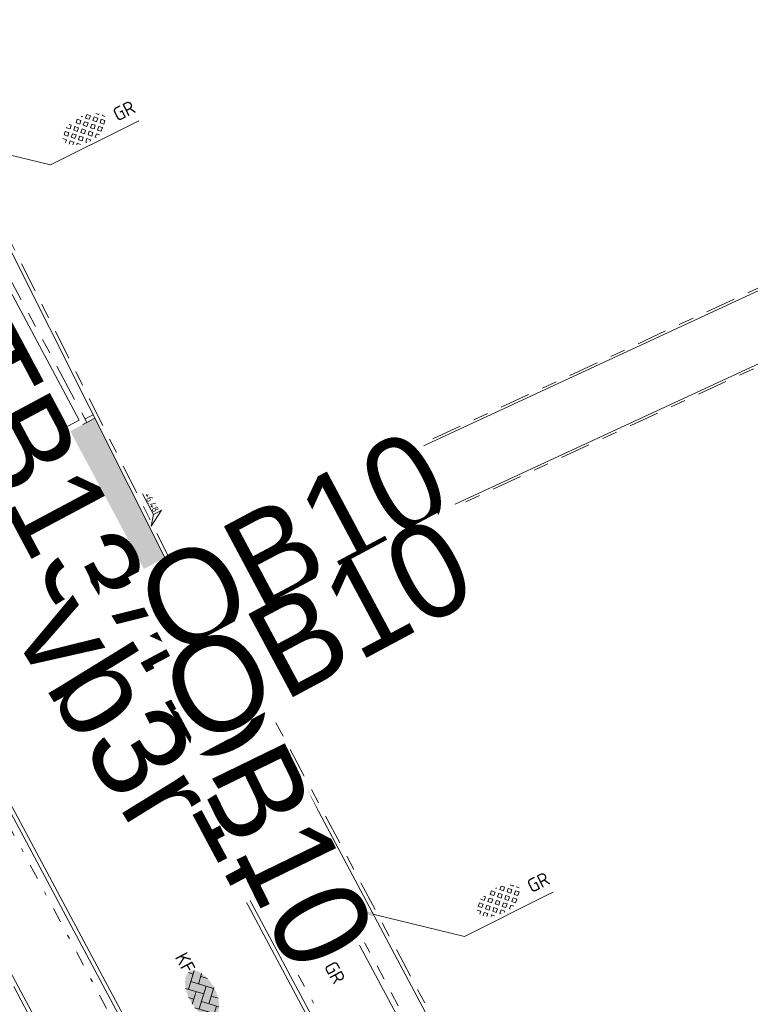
# Model space of a CAD drawing. Header units: metres. Extents: x 155090 to 155676, y 461362 to 461889.
# Tile 6 of 98: x 155281 to 155300, y 461477 to 461503. Entities that reach past the tile are written whole.
import ezdxf
from ezdxf import colors
from ezdxf.entities.mleader import LeaderData, LeaderLine
from ezdxf.enums import TextEntityAlignment as Align
from ezdxf.math import Vec2, Vec3

# ---------------------------------------------------------------- set-up
doc = ezdxf.new("R2018")
doc.units = ezdxf.units.M
for name, pattern in [('VH-GELEIDEBAND', [6, 2, -2, 0, -2]), ('VH-OPSLUITBAND-SO', [10, 4, -2, 2, -2]), ('VH-TROTTOIRBAND_130-150', [15, 5, -2, 2, -2, 2, -2]), ('ZZ-HIDDEN-SO', [4, 2, -2])]:
    doc.linetypes.add(name, pattern=pattern)
doc.layers.get('0').update_dxf_attribs({"lineweight": 18})
doc.layers.get('Defpoints').update_dxf_attribs({"lineweight": 18})
for name, color, linetype, lineweight in [('B-WE-VH-KANTOPSLUITING_OPSLUITBAND_60X200-G', 150, 'VH-OPSLUITBAND-SO', 18), ('B-WE-VH-MATERIAALGRENS-G', 7, 'ZZ-HIDDEN-SO', 18), ('B-WE-VH-VERHARDING_HALFVERHARDING_GRASBETONSTEEN-S-200', 130, 'Continuous', 18), ('N-WE-RI-OVERIG_RIOOLPUT_INSPECTIE-S-200', 10, 'Continuous', 25), ('N-WE-VH-KANTOPSLUITING-T18', 10, 'Continuous', 18), ('N-WE-VH-KANTOPSLUITING_GELEIDEBAND_50 200-G', 20, 'VH-GELEIDEBAND', 18), ('N-WE-VH-KANTOPSLUITING_OPSLUITBAND_100X200-G', 150, 'VH-OPSLUITBAND-SO', 18), ('N-WE-VH-KANTOPSLUITING_TROTTOIRBAND_130 150X250-G', 210, 'VH-TROTTOIRBAND_130-150', 18), ('N-WE-VH-KANTOPSLUITING_VERLOOPBAND-S', 7, 'Continuous', 18), ('N-WE-VH-KANTOPSLUITING_VOORKANT_BAND-G', 50, 'Continuous', 18), ('N-WE-VH-KANTVERHARDING_STREKLAAG-G', 60, 'Continuous', 18), ('N-WE-VH-VERHARDING_SBS-KF-KLEUR-KV-S', 7, 'Continuous', 18), ('N-WE-VH-VERHARDING_TEGEL-KLEUR-DUN-S', 7, 'Continuous', 18), ('X-XX-AL-HOOGTELABEL-S', 7, 'Continuous', 18), ('X-XX-AL-M', 7, 'Continuous', 18), ('X-XX-AL-T18', 10, 'Continuous', 18)]:
    doc.layers.add(name, color=color, linetype=linetype, lineweight=lineweight)
doc.layers.add('N-WE-GR-Groen-A-200', color=7, linetype='Continuous', lineweight=18, true_color=0x52a500)
doc.layers.add('N-WE-RI-HWA_KOLK-S-200', color=150, linetype='Continuous', lineweight=25, true_color=0x007fff)
doc.styles.add('NLCS-ISO', font='NLCS-ISO.ttf')
doc.styles.add('NLCS-ISO-M200-T18', font='NLCS-ISO.ttf', dxfattribs={"height": 0.36})
doc.dimstyles.new('NLCS-M200-T18-PIJL_L2_H2', dxfattribs={"dimscale": 0.2, "dimtxt": 0.36, "dimasz": 1.8, "dimexe": 2, "dimexo": 2, "dimgap": 0.7, "dimtad": 1, "dimzin": 0, "dimdsep": 46, "dimtxsty": 'NLCS-ISO-M200-T18', "dimcen": 0, "dimdle": 2, "dimclrd": 256, "dimclre": 256, "dimclrt": 10, "dimazin": 0, "dimtfac": 1, "dimtofl": 0, "dimtmove": 0, "dimatfit": 3, "dimfxl": 2, "dimfxlon": 1, "dimtfill": 1, "dimtfillclr": 256, "dimtolj": 1, "dimtzin": 0, "dimlwd": -1, "dimlwe": -1, "dimarcsym": 0})

# ---------------------------------------------------------------- blocks, each defined once
blk = doc.blocks.new('*U46')
at = {"lineweight": 9}
for p, q in [((-1.84, 1.5), (-1.5, 1.5)), ((-1.5, -1.6), (-1.5, 1.6)), ((0, -1.78), (0, 1.78)), ((0, 1.5), (1.5, 1.5)), ((1.5, -1.6), (1.5, 1.6)), ((-3.08, 0.75), (-3, 0.75)), ((-3, -0.83), (-3, 0.83)), ((-3, 0), (-1.5, 0)), ((-1.5, 0.75), (0, 0.75)), ((0, 0), (1.5, 0)), ((1.5, 0.75), (3, 0.75)), ((3, -0.83), (3, 0.83)), ((3, 0), (3.39, 0)), ((-3.08, -0.75), (-3, -0.75)), ((-1.5, -0.75), (0, -0.75)), ((1.5, -0.75), (3, -0.75)), ((-1.84, -1.5), (-1.5, -1.5)), ((0, -1.5), (1.5, -1.5))]:
    blk.add_line(p, q, dxfattribs=at)
at = {"style": 'NLCS-ISO'}
blk.add_attdef('FORMAAT', text='', height=1.8, dxfattribs=at).set_placement((-3.18, 0), align=Align.MIDDLE_RIGHT)
blk.add_attdef('KLEUR', text='', height=1.8, dxfattribs=at).set_placement((3.49, 0), align=Align.MIDDLE_LEFT)
blk = doc.blocks.new('*U51')
at = {"lineweight": 30, "flags": 106}
blk.add_attdef('OB', text='', height=0.36, dxfattribs=at).set_placement((0, 0.1), align=Align.BOTTOM_CENTER)
blk = doc.blocks.new('*D114')
at = {"layer": 'Defpoints', "color": 0, "transparency": 16777216}
for p in [(155283.724, 461488.201), (155284.571, 461486.613), (155284.588, 461486.622)]:
    blk.add_point(p, dxfattribs=at)
at = {"layer": 'X-XX-AL-M', "transparency": 16777216}
for p, q in [((155283.742, 461488.211), (155284.095, 461488.399)), ((155283.911, 461487.893), (155284.419, 461486.94)), ((155284.588, 461486.622), (155284.941, 461486.81))]:
    blk.add_line(p, q, dxfattribs=at)
for points in [[(155283.964, 461487.921), (155283.858, 461487.865), (155283.742, 461488.211)], [(155284.471, 461486.968), (155284.366, 461486.911), (155284.588, 461486.622)]]:
    blk.add_solid(points, dxfattribs=at)
at = {"layer": 'X-XX-AL-M', "color": 10, "transparency": 16777216, "insert": (155284.447, 461487.567), "char_height": 0.36, "attachment_point": 5, "rotation": 298.043, "style": 'NLCS-ISO-M200-T18', "bg_fill": 3, "box_fill_scale": 1.1, "bg_fill_color": 256, "bg_fill_true_color": 13158600, "bg_fill_transparency": 0}
blk.add_mtext('\\A1;1.80', dxfattribs=at)
blk = doc.blocks.new('*U162')
blk.add_line((1000, 20), (0, 0))
blk.add_lwpolyline([(1000, 0), (0, 0), (0, 150), (1000, 150)], close=True)
blk = doc.blocks.new('*U161')
at = {"lineweight": 30, "flags": 106}
blk.add_attdef('OB', text='', height=0.36, dxfattribs=at).set_placement((0, 0.1), align=Align.BOTTOM_CENTER)
blk = doc.blocks.new('SVH-VERLOOPBAND_TROTTOIRBAND 130 150X250 HD_GELEIDEBAND 50 200X200 HD_RECHTS_L1000-MM_DYN')
blk.add_lwpolyline([(1000, 200), (900, 200), (100, 150), (0, 150), (0, 0), (1000, 0)], close=True)
blk.add_lwpolyline([(0, 20), (100, 20), (900, 150), (1000, 150)])
blk = doc.blocks.new('*U200')
at = {"lineweight": 30, "flags": 106}
blk.add_attdef('OB', text='', height=0.36, dxfattribs=at).set_placement((0, 0.1), align=Align.BOTTOM_CENTER)
blk = doc.blocks.new('*U15')
at = {"lineweight": 18}
for p, q in [((2.46, 4.47), (0, 0)), ((2.46, 2.07), (2.46, 4.47)), ((0, 0), (2.46, 2.07)), ((8.66, 2.07), (2.46, 2.07))]:
    blk.add_line(p, q, dxfattribs=at)
at = {"lineweight": 18, "style": 'NLCS-ISO'}
blk.add_attdef('...', text='', height=1.8, dxfattribs=at).set_placement((5.56, 1.65), align=Align.BOTTOM_CENTER)
blk = doc.blocks.new('SVH-GRASBETONSTEEN_02_KL-SO')
for p, q in [((-2.19, 1.29), (-2.16, 1.32)), ((-1.48, 1.29), (-1.69, 1.5)), ((-0.77, 1.29), (-0.41, 1.65)), ((-0.06, 1.29), (-0.41, 1.65)), ((0.3, 1.65), (0.22, 1.72)), ((0.3, 1.65), (0.36, 1.71)), ((0.65, 1.29), (0.99, 1.63)), ((1.36, 1.29), (1.04, 1.62)), ((-2.9, -0.13), (-3.26, 0.22)), ((-2.9, 0.58), (-2.55, 0.93)), ((-2.55, 0.22), (-2.9, 0.58)), ((-2.19, 0.58), (-2.55, 0.93)), ((-2.55, 0.22), (-2.19, 0.58)), ((-1.84, 0.93), (-2.19, 1.29)), ((-2.19, -0.13), (-1.84, 0.22)), ((-1.84, 0.93), (-1.48, 1.29)), ((-1.48, -0.13), (-1.84, 0.22)), ((-1.48, 0.58), (-1.13, 0.93)), ((-1.13, 0.22), (-1.48, 0.58)), ((-0.77, 0.58), (-1.13, 0.93)), ((-1.13, 0.22), (-0.77, 0.58)), ((-0.41, 0.93), (-0.77, 1.29)), ((-0.77, -0.13), (-0.41, 0.22)), ((-0.41, 0.93), (-0.06, 1.29)), ((-0.06, -0.13), (-0.41, 0.22)), ((-0.06, 0.58), (0.3, 0.93)), ((0.3, 0.22), (-0.06, 0.58)), ((0.65, 0.58), (0.3, 0.93)), ((0.3, 0.22), (0.65, 0.58)), ((1.01, 0.93), (0.65, 1.29)), ((0.65, -0.13), (1.01, 0.22)), ((1.01, 0.93), (1.36, 1.29)), ((1.36, -0.13), (1.01, 0.22)), ((1.36, 0.58), (1.72, 0.93)), ((1.72, 0.22), (1.36, 0.58)), ((2.08, 0.58), (1.72, 0.93)), ((1.72, 0.22), (2.08, 0.58)), ((2.08, -0.13), (2.43, 0.22)), ((2.43, 0.93), (2.13, 1.24)), ((2.43, 0.93), (2.5, 1)), ((2.79, -0.13), (2.43, 0.22)), ((2.79, 0.58), (2.85, 0.65)), ((3.02, 0.35), (2.79, 0.58)), ((-3.18, -0.41), (-2.9, -0.13)), ((-2.87, -0.81), (-2.55, -0.49)), ((-2.19, -0.84), (-2.55, -0.49)), ((-2.47, -1.12), (-2.19, -0.84)), ((-1.84, -0.49), (-2.19, -0.13)), ((-1.99, -1.36), (-1.84, -1.2)), ((-1.84, -0.49), (-1.48, -0.13)), ((-1.53, -1.51), (-1.84, -1.2)), ((-1.48, -0.84), (-1.13, -0.49)), ((-1.13, -1.2), (-1.48, -0.84)), ((-0.77, -0.84), (-1.13, -0.49)), ((-1.13, -1.2), (-0.77, -0.84)), ((-0.41, -0.49), (-0.77, -0.13)), ((-0.77, -1.56), (-0.41, -1.2)), ((-0.41, -0.49), (-0.06, -0.13)), ((-0.06, -1.56), (-0.41, -1.2)), ((-0.06, -0.84), (0.3, -0.49)), ((0.3, -1.2), (-0.06, -0.84)), ((0.65, -0.84), (0.3, -0.49)), ((0.3, -1.2), (0.65, -0.84)), ((1.01, -0.49), (0.65, -0.13)), ((0.65, -1.56), (1.01, -1.2)), ((1.01, -0.49), (1.36, -0.13)), ((1.32, -1.51), (1.01, -1.2)), ((1.36, -0.84), (1.72, -0.49)), ((1.72, -1.2), (1.36, -0.84)), ((2.08, -0.84), (1.72, -0.49)), ((1.72, -1.2), (2.08, -0.84)), ((2.43, -0.49), (2.08, -0.13)), ((2.43, -0.49), (2.79, -0.13)), ((-0.66, -1.66), (-0.77, -1.56)), ((-0.19, -1.69), (-0.06, -1.56)), ((0.73, -1.63), (0.65, -1.56))]:
    blk.add_line(p, q)
at = {"style": 'NLCS-ISO'}
blk.add_attdef('FORMAAT', text='', height=1.8, dxfattribs=at).set_placement((-4.31, -0.13), align=Align.MIDDLE_RIGHT)
blk.add_attdef('KLEUR', text='', height=1.8, dxfattribs=at).set_placement((4.19, -0.13), align=Align.MIDDLE_LEFT)
at = {"style": 'NLCS-ISO', "flags": 1}
blk.add_attdef('FUNCTIE', text='', height=1.8, dxfattribs=at).set_placement((-0.06, -2.88), align=Align.TOP_CENTER)
blk = doc.blocks.new('SRI-PUT_INSPECTIE-SO')
at = {"flags": 128}
blk.add_lwpolyline([(-2, -2), (2, -2), (2, 2), (-2, 2)], close=True, dxfattribs=at)
blk.add_circle((0, 0), 2)
at = {"style": 'NLCS-ISO'}
blk.add_text('I', height=2.5, dxfattribs=at).set_placement((0, -0.01), align=Align.MIDDLE_CENTER)
blk = doc.blocks.new('*U503')
h = blk.add_hatch(color=254)
h.dxf.hatch_style = 1
edge = h.paths.add_edge_path()
edge.add_ellipse((-0.07, -0.2), major_axis=(-3.43, 0), ratio=0.525143, start_angle=0, end_angle=360)
at = {"lineweight": 9}
for p, q in [((-2.23, -0.74), (0, 1.48)), ((-2.23, 0.74), (-1.57, 1.4)), ((-0.1, 1.58), (1.48, 0)), ((0.74, 0.74), (1.4, 1.4)), ((-3.44, -0.47), (-2.97, 0)), ((-3.31, 0.34), (-1.48, -1.48)), ((-2.52, 1.03), (-1.48, 0)), ((-1.77, -1.77), (0, 0)), ((-0.74, 0.74), (1.48, -1.48)), ((0.74, -0.74), (2.46, 0.98)), ((1.06, -1.91), (2.97, 0)), ((2.23, 0.74), (3.31, -0.34)), ((-0.74, -0.74), (0.5, -1.99)), ((2.23, -0.74), (2.72, -1.24)), ((-0.52, -2), (0, -1.48))]:
    blk.add_line(p, q, dxfattribs=at)
at = {"style": 'NLCS-ISO'}
blk.add_attdef('FORMAAT', text='', height=1.8, dxfattribs=at).set_placement((-3.47, -0.22), align=Align.MIDDLE_RIGHT)
blk.add_attdef('KLEUR', text='', height=1.8, dxfattribs=at).set_placement((3.32, -0.22), align=Align.MIDDLE_LEFT)
blk = doc.blocks.new('SRI-KOLK_RWS-SO')
h = blk.add_hatch(color=256)
h.dxf.hatch_style = 1
h.paths.add_polyline_path([(0, 0), (1.125, 0), (1.125, 1.5), (0, 1.5)])
blk.add_line((0, 0), (0, 1.5))
blk.add_lwpolyline([(-1.125, 0), (1.125, 0), (1.125, 1.5), (-1.125, 1.5)], close=True)

msp = doc.modelspace()

# ---------------------------------------------------------------- hatches: boundary and pattern name
at = {"layer": 'N-WE-GR-Groen-A-200', "true_color": 0x7fff00, "transparency": 33554585}
h = msp.add_hatch(color=70, dxfattribs=at)
h.dxf.hatch_style = 1
h.paths.add_polyline_path([(155282.707, 461492.55), (155282.494, 461492.436), (155280.729, 461491.495), (155281.134, 461490.736), (155282.29, 461488.57), (155282.337, 461488.482), (155282.759, 461487.8), (155284.599, 461488.78)])

# ---------------------------------------------------------------- linework, layer by layer
at = {"layer": 'B-WE-VH-KANTOPSLUITING_OPSLUITBAND_60X200-G', "ltscale": 0.2, "flags": 128}
for points in [[(155339.564, 461514.207), (155339.564, 461514.207), (155284.713, 461488.776)], [(155286, 461487.303), (155340.476, 461512.526)]]:
    msp.add_lwpolyline(points, dxfattribs=at)
at = {"layer": 'B-WE-VH-MATERIAALGRENS-G', "ltscale": 0.1, "flags": 128}
for points in [[(155284.713, 461488.776), (155284.622, 461488.734)], [(155286, 461487.303), (155285.909, 461487.262)]]:
    msp.add_lwpolyline(points, dxfattribs=at)
at = {"layer": 'N-WE-VH-KANTOPSLUITING_GELEIDEBAND_50 200-G', "ltscale": 0.2, "flags": 128}
for points in [[(155270.591, 461500.192), (155287.607, 461468.306, -0.092461), (155288.468, 461465.579), (155288.578, 461464.672, 0.084798), (155289.563, 461461.381)], [(155291.939, 461470.596, 0.000378), (155291.93, 461470.613), (155282.805, 461487.712)]]:
    msp.add_lwpolyline(points, format="xyb", dxfattribs=at)
at = {"layer": 'N-WE-VH-KANTOPSLUITING_OPSLUITBAND_100X200-G', "ltscale": 0.2, "flags": 128}
for points in [[(155284.713, 461488.776), (155275.33, 461507.468), (155275.331, 461507.468)], [(155282.66, 461492.638), (155282.447, 461492.525)], [(155284.597, 461488.779), (155282.758, 461487.8)], [(155295.765, 461468.926), (155286, 461487.303), (155286, 461487.303)], [(155283.699, 461486.035), (155285.376, 461486.929), (155285.927, 461487.228)], [(155287.366, 461468.757), (155285.69, 461467.862), (155277.828, 461482.595), (155279.504, 461483.49)]]:
    msp.add_lwpolyline(points, dxfattribs=at)
at = {"layer": 'N-WE-VH-KANTOPSLUITING_TROTTOIRBAND_130 150X250-G', "ltscale": 0.2, "flags": 128}
msp.add_lwpolyline([(155282.29, 461488.57), (155280.729, 461491.495), (155282.494, 461492.436), (155274.678, 461507.082)], dxfattribs=at)
msp.add_lwpolyline([(155292.759, 461468.531, 0.04452), (155291.886, 461470.59), (155291.495, 461471.321), (155293.259, 461472.263), (155285.421, 461486.952)], format="xyb", dxfattribs=at)
at = {"layer": 'N-WE-VH-KANTOPSLUITING_VOORKANT_BAND-G', "ltscale": 0.2, "flags": 128}
for points in [[(155339.684, 461514.196), (155339.684, 461514.196), (155284.649, 461488.68)], [(155285.881, 461487.314), (155340.538, 461512.621)], [(155284.649, 461488.68), (155275.212, 461507.48)], [(155291.292, 461471.383), (155280.526, 461491.557), (155282.291, 461492.498), (155274.546, 461507.011)], [(155282.707, 461492.55), (155282.494, 461492.436)], [(155284.644, 461488.691), (155282.805, 461487.712)], [(155283.652, 461486.124), (155285.329, 461487.017), (155285.88, 461487.316)], [(155295.721, 461468.795), (155285.88, 461487.316)], [(155287.319, 461468.845), (155285.731, 461467.997), (155277.963, 461482.554), (155279.551, 461483.402)]]:
    msp.add_lwpolyline(points, dxfattribs=at)
msp.add_lwpolyline([(155299.123, 461464.397), (155294.695, 461461.609), (155293.775, 461463.467, -0.084798), (155293.244, 461465.241), (155293.133, 461466.148, 0.092461), (155291.753, 461470.519), (155291.292, 461471.383), (155293.057, 461472.325), (155285.288, 461486.882)], format="xyb", dxfattribs=at)
at = {"layer": 'N-WE-VH-KANTVERHARDING_STREKLAAG-G', "ltscale": 0.2, "flags": 128}
msp.add_lwpolyline([(155294.601, 461461.562), (155293.68, 461463.42, -0.084798), (155293.14, 461465.229), (155293.029, 461466.135, 0.092461), (155291.661, 461470.47), (155291.199, 461471.334), (155280.434, 461491.507), (155273.183, 461505.094)], format="xyb", dxfattribs=at)

# ---------------------------------------------------------------- block references
at = {"layer": 'B-WE-VH-VERHARDING_HALFVERHARDING_GRASBETONSTEEN-S-200', "xscale": 0.2, "yscale": 0.2, "zscale": 0.2}
for p, rotation in [((155282.463, 461500.212), 26.6497862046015), ((155293.439, 461479.761), 26.6497862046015), ((155288.552, 461478.854), 298.4422804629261)]:
    msp.add_blockref('SVH-GRASBETONSTEEN_02_KL-SO', p, dxfattribs=dict(at, rotation=rotation)).add_auto_attribs({'KLEUR': 'GR'})
at = {"layer": 'N-WE-RI-HWA_KOLK-S-200', "xscale": 0.2, "yscale": 0.2, "zscale": 0.2, "rotation": 298.0868004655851}
msp.add_blockref('SRI-KOLK_RWS-SO', (155281.689, 461489.379), dxfattribs=at)
at = {"layer": 'N-WE-RI-OVERIG_RIOOLPUT_INSPECTIE-S-200', "xscale": 0.2, "yscale": 0.2, "zscale": 0.2, "rotation": 26.55025936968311}
msp.add_blockref('SRI-PUT_INSPECTIE-SO', (155286.876, 461488.592), dxfattribs=at)
at = {"layer": 'N-WE-VH-KANTOPSLUITING-T18'}
ref = msp.add_blockref('*U161', (155285.656, 461486.511), dxfattribs=dict(at, xscale=0.75, yscale=0.75, zscale=0.75, rotation=298.0868004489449))
lines = msp.add_mtext('vb1r', dxfattribs={"layer": '0', "insert": (155285.722, 461486.546), "char_height": 2.5, "attachment_point": 1, "rotation": 298.0868, "bg_fill": 3, "box_fill_scale": 1, "bg_fill_color": 256, "bg_fill_transparency": 0})
ref.add_attrib('OB', '', (155285.722, 461486.546), dxfattribs={"flags": 30}).embed_mtext(lines)
ref = msp.add_blockref('*U51', (155286.415, 461486.479), dxfattribs=dict(at, xscale=0.75, yscale=0.75, zscale=0.75, rotation=295.9939325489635))
lines = msp.add_mtext('OB10', dxfattribs={"layer": '0', "insert": (155286.483, 461486.512), "char_height": 2.5, "attachment_point": 1, "rotation": 295.9939, "bg_fill": 3, "box_fill_scale": 1, "bg_fill_color": 256, "bg_fill_transparency": 0})
ref.add_attrib('OB', '', (155286.483, 461486.512), dxfattribs={"flags": 16}).embed_mtext(lines)
at = {"layer": 'N-WE-VH-KANTOPSLUITING_VERLOOPBAND-S', "xscale": 0.001, "yscale": 0.001, "zscale": 0.001}
for name, p, rotation in [('SVH-VERLOOPBAND_TROTTOIRBAND 130 150X250 HD_GELEIDEBAND 50 200X200 HD_RECHTS_L1000-MM_DYN', (155282.158, 461488.5), 298.0868004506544), ('*U162', (155285.288, 461486.882), 298.0868004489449)]:
    msp.add_blockref(name, p, dxfattribs=dict(at, rotation=rotation))
at = {"layer": 'N-WE-VH-VERHARDING_SBS-KF-KLEUR-KV-S', "xscale": 0.2, "yscale": 0.2, "zscale": 0.2, "rotation": 298.0868004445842}
msp.add_blockref('*U503', (155285.592, 461477.286), dxfattribs=at).add_auto_attribs({'FORMAAT': 'KF', 'KLEUR': 'RD'})
at = {"layer": 'N-WE-VH-VERHARDING_TEGEL-KLEUR-DUN-S'}
ref = msp.add_blockref('*U46', (155289.005, 461489.75), dxfattribs=dict(at, xscale=0.2000000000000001, yscale=0.2000000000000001, zscale=0.2000000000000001, rotation=26.72891618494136))
ref.add_attrib('KLEUR', 'GR', dxfattribs={"layer": '0', "height": 0.36, "rotation": 26.7289, "style": 'NLCS-ISO'}).set_placement((155289.629, 461490.065), align=Align.MIDDLE_LEFT)
at = {"layer": 'X-XX-AL-HOOGTELABEL-S'}
ref = msp.add_blockref('*U15', (155284.199, 461489.682), dxfattribs=dict(at, xscale=-0.1, yscale=0.1, zscale=0.1, rotation=298.0867960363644))
ref.add_attrib('...', '+6.48', dxfattribs={"layer": '0', "lineweight": 18, "height": 0.18, "rotation": 298.0868, "style": 'NLCS-ISO'}).set_placement((155284.082, 461490.25), align=Align.BOTTOM_CENTER)
ref = msp.add_blockref('*U15', (155282.251, 461488.643), dxfattribs=dict(at, xscale=-0.1, yscale=0.1, zscale=0.1, rotation=298.0867960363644))
ref.add_attrib('...', '+6.48', dxfattribs={"layer": '0', "lineweight": 18, "height": 0.18, "rotation": 298.0868, "style": 'NLCS-ISO'}).set_placement((155282.135, 461489.211), align=Align.BOTTOM_CENTER)
ref = msp.add_blockref('*U15', (155282.119, 461488.572), dxfattribs=dict(at, xscale=0.1, yscale=0.1, zscale=0.1, rotation=118.0867960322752))
ref.add_attrib('...', '+6.38', dxfattribs={"layer": '0', "lineweight": 18, "height": 0.18, "rotation": 298.0868, "style": 'NLCS-ISO'}).set_placement((155281.426, 461488.833), align=Align.BOTTOM_CENTER)
at = {"layer": 'X-XX-AL-HOOGTELABEL-S', "xscale": 0.1, "yscale": 0.1, "zscale": 0.1, "rotation": 26.55025936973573}
msp.add_blockref('*U15', (155285.946, 461487.295), dxfattribs=at).add_auto_attribs({'...': '+6.42'})

# ---------------------------------------------------------------- leaders
at = {"layer": 'X-XX-AL-T18'}
ml = msp.add_multileader_mtext('Standard', dxfattribs=at)
ml.set_content('', color=256, style='NLCS-ISO-M200-T18')
ml.set_leader_properties(color=256, linetype='ByLayer', lineweight=-1)
ml.build(insert=Vec2(0, 0))
ml.multileader.update_dxf_attribs({"text_left_attachment_type": 5, "text_right_attachment_type": 5, "dogleg_length": 0.36, "arrow_head_size": 0.36})
ctx = ml.context
ctx.base_point, ctx.char_height, ctx.arrow_head_size, ctx.landing_gap_size, ctx.plane_origin, ctx.plane_x_axis, ctx.plane_y_axis = Vec3(155283.711, 461500.351), 0.36, 0.36, 0.18, Vec3(155283.376, 461499.972), Vec3(0.894543, 0.446983), Vec3(-0.446983, 0.894543)
ctx.left_attachment, ctx.right_attachment = 5, 5
notes = []
notes.append((ctx, [(1, (1, 1, 0), (155281.528, 461499.26), (0.894543, 0.446983), 2.441, [(0, [(155278.749, 461499.931)], 0, [])])]))
ctx.mtext.insert, ctx.mtext.text_direction, ctx.mtext.rotation, ctx.mtext.flow_direction = Vec3(155283.711, 461500.753), Vec3(0.894543, 0.446983), 0.463389, 5
ml = msp.add_multileader_mtext('Standard', dxfattribs=at)
ml.set_content('', color=256, style='NLCS-ISO-M200-T18')
ml.set_leader_properties(color=256, linetype='ByLayer', lineweight=-1)
ml.build(insert=Vec2(0, 0))
ml.multileader.update_dxf_attribs({"text_left_attachment_type": 5, "text_right_attachment_type": 5, "dogleg_length": 0.36, "arrow_head_size": 0.36})
ctx = ml.context
ctx.base_point, ctx.char_height, ctx.arrow_head_size, ctx.landing_gap_size, ctx.plane_origin, ctx.plane_x_axis, ctx.plane_y_axis = Vec3(155294.687, 461479.9), 0.36, 0.36, 0.18, Vec3(155294.353, 461479.521), Vec3(0.894543, 0.446983), Vec3(-0.446983, 0.894543)
ctx.left_attachment, ctx.right_attachment = 5, 5
notes.append((ctx, [(1, (1, 1, 0), (155292.504, 461478.809), (0.894543, 0.446983), 2.441, [(0, [(155289.726, 461479.48)], 0, [])])]))
ctx.mtext.insert, ctx.mtext.text_direction, ctx.mtext.rotation, ctx.mtext.flow_direction = Vec3(155294.688, 461480.302), Vec3(0.894543, 0.446983), 0.463389, 5
for ctx, leaders in notes:
    for number, flags, end, landing, length, lines in leaders:
        leader = LeaderData()
        leader.index, (leader.has_last_leader_line, leader.has_dogleg_vector, leader.attachment_direction) = number, flags
        leader.last_leader_point, leader.dogleg_vector, leader.dogleg_length = Vec3(end), Vec3(landing), length
        for number, points, colour, breaks in lines:
            line = LeaderLine()
            line.index, line.vertices, line.color, line.breaks = number, Vec3.list(points), colors.encode_raw_color(colour), breaks
            leader.lines.append(line)
        ctx.leaders.append(leader)

# ---------------------------------------------------------------- next in the draw order: dimensions: what is measured, and where the dimension line sits
at = {"layer": 'X-XX-AL-M'}
dim = msp.add_aligned_dim(p1=(155283.724, 461488.201), p2=(155284.571, 461486.613), distance=0.019, dimstyle='NLCS-M200-T18-PIJL_L2_H2', override={"dimtxsty": 'NLCS-ISO-M200-T18', "dimtfill": 1}, dxfattribs=at)
dim.commit()
dim.dimension.update_dxf_attribs({"geometry": '*D114', "text_midpoint": (155284.447, 461487.567)})

# ---------------------------------------------------------------- next in the draw order: linework, layer by layer
at = {"layer": 'N-WE-VH-KANTOPSLUITING_VOORKANT_BAND-G', "ltscale": 0.2, "flags": 128}
msp.add_lwpolyline([(155304.128, 461434.301), (155299.746, 461442.456), (155292.521, 461455.858), (155289.742, 461461.47, -0.084798), (155288.777, 461464.696), (155288.666, 461465.603, 0.092461), (155287.783, 461468.4), (155247.01, 461544.804, 0.020907), (155246.755, 461545.237), (155232.151, 461567.831, 0.375882), (155225.817, 461569.638), (155178.112, 461547.11, 0.435697), (155177.225, 461544.318), (155179.679, 461539.972)], format="xyb", dxfattribs=at)
at = {"layer": 'N-WE-VH-KANTVERHARDING_STREKLAAG-G', "ltscale": 0.2, "flags": 128}
msp.add_lwpolyline([(155304.206, 461434.379), (155299.839, 461442.506), (155292.614, 461455.906), (155289.836, 461461.516, -0.084798), (155288.881, 461464.709), (155288.771, 461465.616, 0.092461), (155287.876, 461468.45), (155269.399, 461503.074)], format="xyb", dxfattribs=at)

# ---------------------------------------------------------------- next in the draw order: block references
at = {"layer": 'N-WE-VH-KANTOPSLUITING-T18'}
ref = msp.add_blockref('*U51', (155280.36, 461495.224), dxfattribs=dict(at, xscale=0.7499999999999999, yscale=0.7499999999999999, zscale=0.7499999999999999, rotation=298.0868004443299))
lines = msp.add_mtext('TB13/15', dxfattribs={"layer": '0', "insert": (155280.426, 461495.259), "char_height": 2.5, "attachment_point": 1, "rotation": 298.0868, "bg_fill": 3, "box_fill_scale": 1, "bg_fill_color": 256, "bg_fill_transparency": 0})
ref.add_attrib('OB', '', (155280.426, 461495.259), dxfattribs={"flags": 28}).embed_mtext(lines)
ref = msp.add_blockref('*U51', (155283.625, 461488.262), dxfattribs=dict(at, xscale=0.75, yscale=0.75, zscale=0.75, rotation=28.04302143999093))
lines = msp.add_mtext('OB10', dxfattribs={"layer": '0', "insert": (155283.59, 461488.328), "char_height": 2.5, "attachment_point": 1, "rotation": 28.043, "bg_fill": 3, "box_fill_scale": 1, "bg_fill_color": 256, "bg_fill_transparency": 0})
ref.add_attrib('OB', '', (155283.59, 461488.328), dxfattribs={"flags": 12}).embed_mtext(lines)
ref = msp.add_blockref('*U51', (155284.278, 461485.933), dxfattribs=dict(at, xscale=0.75, yscale=0.75, zscale=0.75, rotation=28.17097086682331))
lines = msp.add_mtext('OB10', dxfattribs={"layer": '0', "insert": (155284.243, 461485.999), "char_height": 2.5, "attachment_point": 1, "rotation": 28.171, "bg_fill": 3, "box_fill_scale": 1, "bg_fill_color": 256, "bg_fill_transparency": 0})
ref.add_attrib('OB', '', (155284.243, 461485.999), dxfattribs={"flags": 34}).embed_mtext(lines)
ref = msp.add_blockref('*U200', (155282.548, 461488.141), dxfattribs=dict(at, xscale=0.7499999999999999, yscale=0.7499999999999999, zscale=0.7499999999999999, rotation=301.6631348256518))
lines = msp.add_mtext('vb3r', dxfattribs={"layer": '0', "insert": (155282.611, 461488.18), "char_height": 2.5, "attachment_point": 1, "rotation": 301.6631, "bg_fill": 3, "box_fill_scale": 1, "bg_fill_color": 256, "bg_fill_transparency": 0})
ref.add_attrib('OB', '', (155282.611, 461488.18), dxfattribs={"flags": 22}).embed_mtext(lines)

doc.saveas('drawing.dxf')
